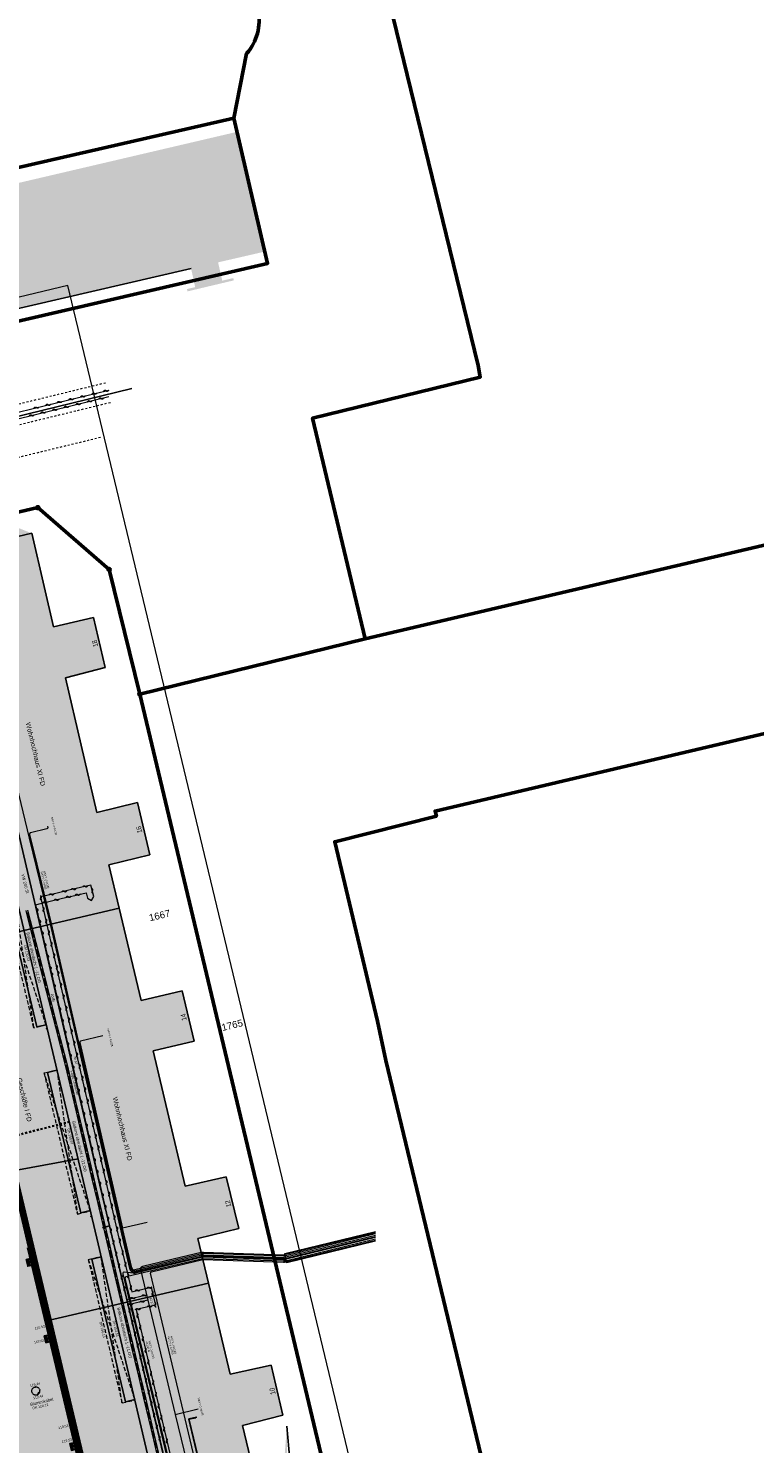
# Model space of a CAD drawing. Header units: metres. Extents: x 311004 to 311786, y 5688269 to 5688759.
# Tile 94 of 96: x 311304 to 311395, y 5688413 to 5688591. Entities that reach past the tile are written whole.
import ezdxf

# ---------------------------------------------------------------- set-up
doc = ezdxf.new("R2010")
doc.units = ezdxf.units.M
for name, pattern in [('1600.2028', [0]), ('2.10', [0.5, 0.25, -0.25]), ('2.1440', [1.75, 1.75, 0]), ('2.195', [1.25, 1, -0.25]), ('2.42', [0]), ('2.45', [0]), ('2.47', [0]), ('2.50', [0]), ('2.51', [0.5, 0.25, -0.25]), ('2.513', [0.75, 0.5, -0.25]), ('2.604', [0]), ('2.7', [0]), ('2.8', [0])]:
    doc.linetypes.add(name, pattern=pattern)
doc.layers.get('0').update_dxf_attribs({"color": 1, "linetype": 'CONTINUOUS'})
for name, color, linetype in [('Bandagierung', 7, 'CONTINUOUS'), ('Briefkästen', 7, 'CONTINUOUS'), ('Dächer', 7, 'CONTINUOUS'), ('Fernwärme', 202, 'CONTINUOUS'), ('Flurstücke_Grenzpunkte', 51, 'CONTINUOUS'), ('Gebäude', 7, 'CONTINUOUS'), ('Gelände', 92, 'CONTINUOUS'), ('HL Komm', 40, 'CONTINUOUS'), ('Kabel Deutschland', 202, 'CONTINUOUS'), ('Leitplanken-Geländer', 202, 'CONTINUOUS'), ('Oberflächen', 7, 'CONTINUOUS'), ('Plottbox', 193, 'CONTINUOUS'), ('Rinne', 7, 'CONTINUOUS'), ('RWL', 5, 'CONTINUOUS'), ('Schmutzwasser', 32, 'CONTINUOUS'), ('Schraffuren', 7, 'CONTINUOUS'), ('Straßenmöbel allg.', 7, 'CONTINUOUS'), ('Stromversorgung', 1, 'CONTINUOUS'), ('Telekom', 202, 'CONTINUOUS'), ('TWL', 5, 'CONTINUOUS')]:
    doc.layers.add(name, color=color, linetype=linetype)
doc.styles.add('Beschriftung Elektroleitung', font='Arial.ttf', dxfattribs={"width": 0.97})
doc.styles.add('Fernwärme', font='Arial.ttf')
doc.styles.add('Geländehöhe', font='Arial Narrow.ttf')
doc.styles.add('Hausbezeichnung', font='Arial.ttf')
doc.styles.add('Hausnummer', font='Arial Narrow.ttf', dxfattribs={"width": 0.85})
doc.styles.add('K 10 700 - Flurstücksnummer', font='Arial.ttf')
doc.styles.add('Oberflächenmaterial', font='Arial Narrow.ttf')
doc.styles.add('SIMPLEX', font='SIMPLEX')
doc.styles.add('TW Texte', font='Arial.ttf')

# ---------------------------------------------------------------- blocks, each defined once
blk = doc.blocks.new('Briefkasten')
at = {"true_color": 0xffff1a}
blk.add_hatch(color=2, dxfattribs=at).paths.add_polyline_path([(0.4, 0.3), (-0.4, 0.3), (-0.4, -0.2), (-0.5, -0.5), (-0.5, 0.5), (0.5, 0.5), (0.5, -0.5), (-0.5, -0.5), (-0.4, -0.2), (0.4, -0.2)], flags=0)
at = {"color": 7}
blk.add_lwpolyline([(-0.5, 0.5), (0.5, 0.5), (0.5, -0.5), (-0.5, -0.5)], close=True, dxfattribs=at)
at = {"color": 0, "lineweight": -2}
for points in [[(-0.4, 0.3), (0.4, 0.3)], [(0.4, -0.2), (-0.4, -0.2), (-0.4, 0.3)], [(-0.4, 0.3), (0, -0.05), (0.4, 0.3)], [(0.4, 0.3), (0.4, -0.2)]]:
    blk.add_lwpolyline(points, dxfattribs=at)
for p in [(-0.4, 0.3), (0.4, 0.3), (-0.4, -0.2), (0, -0.05), (0.4, -0.2)]:
    blk.add_point(p, dxfattribs=at)
blk = doc.blocks.new('S2.100')
at = {"color": 0, "lineweight": -2}
for points in [[(-0.5, 0.5), (0.5, -0.5)], [(0.5, 0.5), (-0.5, -0.5)]]:
    blk.add_lwpolyline(points, dxfattribs=at)
blk = doc.blocks.new('S2.70', base_point=(0, 0.5))
at = {"lineweight": -2}
blk.add_hatch(color=0, dxfattribs=at).paths.add_polyline_path([(-0.014286, -0.157143), (0, -0.135714), (0, 0.5), (-0.057143, -0.214286)], flags=0)
at = {"color": 0, "lineweight": -2}
for points in [[(0, 0.5), (0.05, -0.071428), (-0.057143, -0.214286)], [(0, -0.135714), (0, -0.5)], [(-0.092857, -0.357143), (0.092857, -0.357143)]]:
    blk.add_lwpolyline(points, dxfattribs=at)
at = {"color": 7, "style": 'SIMPLEX', "width": 0.7}
blk.add_text('NO RD', height=0.071428, dxfattribs=at).set_placement((-0.092857, -0.342857))
blk = doc.blocks.new('Grenzpunkt mit Abmarkung')
at = {"color": 0, "lineweight": -2}
blk.add_lwpolyline([(0.433013, -0.25, -0.5773502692), (-0.433013, -0.25, -0.5773502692), (0, 0.5, -0.5773502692)], format="xyb", close=True, dxfattribs=at)
blk = doc.blocks.new('O130')
at = {"layer": 'Flurstücke_Grenzpunkte', "color": 8, "linetype": '1600.2028', "lineweight": 50}
blk.add_lwpolyline([(311455.36, 5688539.458), (311346.239, 5688513.823), (311317.93, 5688506.87), (311346.265, 5688387.951), (311347.634, 5688382.203), (311357.92, 5688339.031), (311360.97, 5688328.789, -0.4421061), (311364.579, 5688326.468), (311370.056, 5688305.092, 0.1240508), (311379.945, 5688283.753, 0.0711721), (311389.937, 5688274.482), (311402.933, 5688286.511, -0.2270376), (311389.227, 5688297.712), (311387.024, 5688304.358), (311385.673, 5688309.972), (311378.685, 5688337.102), (311376.967, 5688343.996), (311348.866, 5688460.755), (311347.821, 5688465.741), (311342.421, 5688488.299), (311355.22, 5688491.518), (311355.053, 5688492.159), (311505.194, 5688527.537)], format="xyb", dxfattribs=at)
at = {"layer": 'Flurstücke_Grenzpunkte', "color": 7, "lineweight": 35, "insert": (311329.53, 5688465.217), "char_height": 0.875, "attachment_point": 5, "rotation": 13.49998, "line_spacing_factor": 0.84, "style": 'K 10 700 - Flurstücksnummer'}
blk.add_mtext('1765', dxfattribs=at)
blk = doc.blocks.new('O260')
at = {"layer": 'Flurstücke_Grenzpunkte', "color": 8, "linetype": '1600.2028', "lineweight": 50}
blk.add_lwpolyline([(311275.339, 5688566.842), (311275.747, 5688564.87), (311271.395, 5688563.883), (311274.809, 5688548.952), (311274.954, 5688547.329), (311277.612, 5688548.005), (311333.981, 5688561.047), (311329.726, 5688579.335)], close=True, dxfattribs=at)
at = {"layer": 'Flurstücke_Grenzpunkte', "color": 7, "lineweight": 35, "insert": (311287.243297, 5688551.162256), "char_height": 0.875, "attachment_point": 5, "rotation": 13.49997866, "line_spacing_factor": 0.84, "style": 'K 10 700 - Flurstücksnummer'}
blk.add_mtext('1660', dxfattribs=at)
blk = doc.blocks.new('O589')
at = {"layer": 'Flurstücke_Grenzpunkte', "color": 8, "linetype": '1600.2028', "lineweight": 50}
blk.add_lwpolyline([(311264.225, 5688468.661), (311269.467, 5688445.561), (311271.323, 5688445.983), (311272.121, 5688442.619), (311286.098, 5688384.173), (311291.001, 5688385.508), (311293.498, 5688375.291), (311299.459, 5688376.679), (311317.614, 5688380.96), (311283.956, 5688522.248), (311283.256, 5688525.191)], dxfattribs=at)
blk = doc.blocks.new('O728')
at = {"layer": 'Flurstücke_Grenzpunkte', "color": 8, "linetype": '1600.2028', "lineweight": 50}
blk.add_lwpolyline([(311317.93, 5688506.87), (311314.062, 5688522.546), (311305.085, 5688530.318), (311283.256, 5688525.191), (311283.956, 5688522.248), (311317.614, 5688380.96), (311337.671, 5688385.772), (311346.265, 5688387.951)], close=True, dxfattribs=at)
at = {"layer": 'Flurstücke_Grenzpunkte', "color": 7, "lineweight": 35, "insert": (311320.408004, 5688479.014538), "char_height": 0.875, "attachment_point": 5, "rotation": 13.49997866, "line_spacing_factor": 0.84, "style": 'K 10 700 - Flurstücksnummer'}
blk.add_mtext('1667', dxfattribs=at)
blk = doc.blocks.new('O779')
at = {"layer": 'Flurstücke_Grenzpunkte', "color": 8, "linetype": '1600.2028', "lineweight": 50}
blk.add_lwpolyline([(311308.966, 5688730.927), (311308.206, 5688733.863), (311306.212, 5688742.025), (311302.298, 5688759.357), (311291.208, 5688756.31), (311293.287, 5688751.955), (311294.987, 5688748.146), (311302.292, 5688717.57), (311303.386, 5688712.719), (311304.87, 5688706.131), (311307.655, 5688693.769), (311310.048, 5688683.151), (311311.583, 5688677.651), (311308.779, 5688677.015), (311310.786, 5688667.195), (311315.251, 5688645.835), (311317.699, 5688638.089), (311321.986, 5688639.046), (311329.727, 5688606.613), (311332.838, 5688592.851, -0.2219653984), (311331.353, 5688587.432), (311329.726, 5688579.335), (311333.981, 5688561.047), (311277.612, 5688548.005)], format="xyb", dxfattribs=at)
blk.add_lwpolyline([(311277.612, 5688548.005), (311281.858, 5688530.613), (311283.256, 5688525.191), (311305.085, 5688530.318), (311314.062, 5688522.546), (311317.93, 5688506.87), (311346.239, 5688513.823), (311339.651, 5688541.578), (311360.725, 5688546.746), (311360.449, 5688548.193), (311347.087, 5688603.014), (311327.809, 5688683.434), (311330.791, 5688684.073)], dxfattribs=at)
blk = doc.blocks.new('S2.15')
at = {"color": 0, "lineweight": -2}
blk.add_lwpolyline([(0.433013, -0.25, -0.5773502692), (-0.433013, -0.25, -0.5773502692), (0, 0.5, -0.5773502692)], format="xyb", close=True, dxfattribs=at)
for points in [[(0.285, -0.4), (0.345, -0.35), (-0.355, -0.35), (-0.4, -0.3), (0.395, -0.3), (0.425, -0.25), (-0.43, -0.25), (-0.455, -0.2), (0.46, -0.2), (0.475, -0.15), (-0.475, -0.15), (-0.49, -0.1), (0.485, -0.1), (0.495, -0.05), (-0.5, -0.05), (-0.5, 0), (0.5, 0), (0.495, 0.05), (-0.5, 0.05), (-0.485, 0.1), (0.49, 0.1), (0.475, 0.15), (-0.475, 0.15), (-0.455, 0.2), (0.455, 0.2), (0.43, 0.25), (-0.43, 0.25), (-0.4, 0.3), (0.395, 0.3), (0.36, 0.35), (-0.355, 0.35), (-0.295, 0.4), (0.3, 0.4), (0.22, 0.45), (-0.215, 0.45)], [(0.285, -0.4), (-0.29, -0.4), (-0.205, -0.45), (0.2, -0.45)]]:
    blk.add_lwpolyline(points, dxfattribs=at)
blk = doc.blocks.new('Welle')
at = {"color": 0, "lineweight": -2}
blk.add_lwpolyline([(-0.5, 0), (-0.474045, 0.027768), (-0.445026, 0.052315), (-0.413339, 0.073306), (-0.379418, 0.090455), (-0.343727, 0.103526), (-0.306754, 0.11234), (-0.269004, 0.116778), (-0.230996, 0.116778), (-0.193246, 0.11234), (-0.156273, 0.103526), (-0.120582, 0.090455), (-0.086661, 0.073306), (-0.054974, 0.052315), (-0.025955, 0.027768), (0, 0), (0.025955, -0.027768), (0.054974, -0.052315), (0.086661, -0.073306), (0.120582, -0.090455), (0.156273, -0.103526), (0.193246, -0.11234), (0.230996, -0.116778), (0.269004, -0.116778), (0.306754, -0.11234), (0.343727, -0.103526), (0.379418, -0.090455), (0.413339, -0.073306), (0.445026, -0.052315), (0.474045, -0.027768), (0.5, 0)], dxfattribs=at)

msp = doc.modelspace()

# ---------------------------------------------------------------- hatches: boundary and pattern name
at = {"layer": 'Gebäude', "lineweight": 25, "true_color": 0xa6a6a6}
for points in [[(311269.65, 5688585.719), (311274.466, 5688564.579), (311275.747, 5688564.87), (311330.132, 5688577.592), (311333.636, 5688562.531), (311327.759, 5688561.176), (311328.286, 5688558.872), (311329.669, 5688559.201), (311329.739, 5688558.909), (311323.912, 5688557.524), (311323.843, 5688557.816), (311324.879, 5688558.061), (311324.364, 5688560.395), (311297.001, 5688554.076), (311297.496, 5688551.934), (311291.588, 5688550.564), (311291.093, 5688552.711), (311274.809, 5688548.952), (311271.395, 5688563.883), (311269.272, 5688563.395), (311270.338, 5688558.691), (311266.482, 5688557.828), (311267.024, 5688555.406), (311261.045, 5688554.049), (311259.392, 5688561.124), (311257.929, 5688567.727), (311255.438, 5688578.46), (311255.359, 5688578.795), (311252.788, 5688578.167), (311253.094, 5688576.858), (311252.802, 5688576.79), (311251.433, 5688582.654), (311251.725, 5688582.722), (311251.99, 5688581.586), (311267.312, 5688585.173)], [(311313.574, 5688510.193), (311308.56, 5688508.921), (311312.505, 5688491.969), (311317.608, 5688493.222), (311319.163, 5688486.663), (311314.039, 5688485.379), (311315.303, 5688479.947), (311318.066, 5688468.328), (311323.233, 5688469.536), (311324.739, 5688463.193), (311319.595, 5688461.977), (311321.55, 5688453.658), (311323.06, 5688447.253), (311323.622, 5688444.975), (311328.777, 5688446.132), (311330.361, 5688439.654), (311325.206, 5688438.399), (311326.542, 5688432.764), (311329.271, 5688421.301), (311334.417, 5688422.457), (311335.891, 5688416.14), (311330.82, 5688414.852), (311334.872, 5688397.961), (311339.949, 5688399.147), (311341.542, 5688392.557), (311336.448, 5688391.299), (311337.799, 5688385.736), (311317.305, 5688380.782), (311283.983, 5688522.361), (311283.818035, 5688522.313285), (311283.76, 5688522.514), (311283.951, 5688522.558), (311292.084865, 5688524.450943), (311292.13, 5688524.257), (311304.328352, 5688527.095846), (311305.888, 5688520.4), (311307.067, 5688515.329), (311312.083, 5688516.521)]]:
    msp.add_hatch(color=253, dxfattribs=at).paths.add_polyline_path(points, flags=0)
at = {"layer": 'Schraffuren', "lineweight": 25, "true_color": 0xf0fff0}
msp.add_hatch(color=7, dxfattribs=at).paths.add_polyline_path([(311304.328352, 5688527.095846), (311292.13, 5688524.257), (311283.983, 5688522.361), (311283.658, 5688522.267), (311279.936, 5688521.41), (311279.774, 5688522.086), (311279.189, 5688524.569), (311278.613, 5688527.09), (311283.354, 5688528.186), (311292.043, 5688530.24), (311294.786, 5688530.888)], flags=0)
at = {"layer": 'Schraffuren', "lineweight": 25, "true_color": 0xffe5cc}
msp.add_hatch(color=254, dxfattribs=at).paths.add_polyline_path([(311279.936, 5688521.41), (311283.658, 5688522.267), (311283.983, 5688522.361), (311317.241314, 5688381.052588), (311313.479, 5688380.171), (311310.557, 5688392.651), (311310.394, 5688392.611), (311311.947, 5688386.094), (311313.374, 5688380.004), (311310.473, 5688379.342), (311307.581, 5688378.639), (311307.41, 5688378.601), (311307.284, 5688379.103), (311303.247, 5688396.129), (311299.352, 5688412.671), (311298.32, 5688416.93), (311297.151, 5688421.88), (311293.82, 5688436.057), (311291.343, 5688446.468), (311289.897, 5688452.594), (311286.703, 5688466.043), (311285.749, 5688470.082), (311284.514, 5688475.268), (311283.419, 5688479.829), (311282.26, 5688484.771), (311281.56, 5688487.671), (311280.567, 5688491.809), (311279.105, 5688498.118), (311277.859, 5688503.426), (311277.493, 5688504.949), (311276.945912, 5688507.264116), (311277.102, 5688507.301), (311280.465, 5688508.09), (311282.937, 5688508.667), (311281.326, 5688515.459)], flags=0)

# ---------------------------------------------------------------- linework, layer by layer
at = {"layer": 'Bandagierung', "color": 200, "linetype": '2.604', "lineweight": 70, "true_color": 0xbf00e5}
msp.add_line((311284.101917, 5688522.282761), (311317.759917, 5688380.994761), dxfattribs=at)
at = {"layer": 'Dächer', "color": 7, "linetype": '2.513', "lineweight": 18}
for p, q in [((311283.865635, 5688522.333377), (311317.187635, 5688380.754377)), ((311306.142191, 5688465.232105), (311300.285857, 5688482.919449)), ((311300.285857, 5688482.919449), (311304.566922, 5688464.858142)), ((311301.854887, 5688483.291934), (311304.566922, 5688464.858142)), ((311306.142191, 5688465.232105), (311304.566922, 5688464.858142)), ((311305.872084, 5688459.206568), (311307.481907, 5688459.588734)), ((311307.481907, 5688459.588734), (311310.066271, 5688441.463932)), ((311311.692027, 5688441.849818), (311305.872084, 5688459.206568)), ((311305.872084, 5688459.206568), (311310.066271, 5688441.463932)), ((311310.066271, 5688441.463932), (311311.692027, 5688441.849818)), ((311311.434264, 5688435.746807), (311313.046235, 5688436.126275)), ((311311.434264, 5688435.746807), (311317.296989, 5688418.069175)), ((311311.434264, 5688435.746807), (311315.68504, 5688417.689712)), ((311315.68504, 5688417.689712), (311313.046235, 5688436.126275)), ((311315.68504, 5688417.689712), (311317.296989, 5688418.069175))]:
    msp.add_line(p, q, dxfattribs=at)
at = {"layer": 'Dächer', "color": 7, "true_color": 0xffffff}
for p in [(311306.195, 5688464.782, 150.533), (311311.788, 5688441.166, 150.567), (311313.143, 5688435.301, 150.543), (311315.668, 5688417.762, 150.147)]:
    msp.add_point(p, dxfattribs=at)
at = {"layer": 'Fernwärme', "color": 7, "linetype": '2.10', "lineweight": 13}
for p, q in [((311222.537841, 5688523.849249), (311313.61442, 5688546.037413)), ((311223.141444, 5688521.37162), (311314.218023, 5688543.559784)), ((311312.974912, 5688539.145165), (311219.879746, 5688516.459642))]:
    msp.add_line(p, q, dxfattribs=at)
at = {"layer": 'Fernwärme', "lineweight": 18}
for p, q in [((311224.021438, 5688523.280866), (311313.851127, 5688545.065794)), ((311224.021438, 5688523.280866), (311313.851127, 5688545.065794)), ((311223.428291, 5688522.268987), (311314.040492, 5688544.288499)), ((311223.428291, 5688522.268987), (311314.040492, 5688544.288499)), ((311311.768, 5688482.85), (311309.152, 5688482.226)), ((311311.768, 5688482.85), (311309.152, 5688482.226)), ((311312.116, 5688481.392), (311311.768, 5688482.85)), ((311312.116, 5688481.392), (311311.768, 5688482.85)), ((311305.243, 5688480.47), (311308.209, 5688481.178)), ((311305.243, 5688480.47), (311308.209, 5688481.178)), ((311307.54, 5688481.841), (311305.45, 5688481.342)), ((311307.54, 5688481.841), (311305.45, 5688481.342)), ((311307.668, 5688471.716), (311305.45, 5688481.342)), ((311307.668, 5688471.716), (311305.45, 5688481.342)), ((311309.152, 5688482.226), (311307.54, 5688481.841)), ((311309.152, 5688482.226), (311307.54, 5688481.841)), ((311308.209, 5688481.178), (311309.361, 5688481.454)), ((311308.209, 5688481.178), (311309.361, 5688481.454)), ((311309.361, 5688481.454), (311311.176, 5688481.886)), ((311309.361, 5688481.454), (311311.176, 5688481.886)), ((311311.176, 5688481.886), (311311.338, 5688481.205)), ((311311.176, 5688481.886), (311311.338, 5688481.205)), ((311311.338, 5688481.205), (311311.82, 5688480.91)), ((311311.338, 5688481.205), (311311.82, 5688480.91)), ((311311.82, 5688480.91), (311312.116, 5688481.392)), ((311311.82, 5688480.91), (311312.116, 5688481.392)), ((311304.859, 5688480.377), (311305.243, 5688480.47)), ((311304.859, 5688480.377), (311305.243, 5688480.47)), ((311306.89, 5688471.537), (311304.859, 5688480.377)), ((311306.89, 5688471.537), (311304.859, 5688480.377)), ((311314.788, 5688437.153), (311306.89, 5688471.537)), ((311314.788, 5688437.153), (311306.89, 5688471.537)), ((311315.589, 5688437.334), (311307.668, 5688471.716)), ((311315.589, 5688437.334), (311307.668, 5688471.716)), ((311314.788, 5688437.153), (311316.3, 5688430.719)), ((311314.788, 5688437.153), (311316.3, 5688430.719)), ((311315.589, 5688437.334), (311316.915, 5688431.681)), ((311315.589, 5688437.334), (311316.915, 5688431.681)), ((311316.3, 5688430.719), (311318.751, 5688431.29)), ((311316.3, 5688430.719), (311318.751, 5688431.29)), ((311316.915, 5688431.681), (311319.346, 5688432.252)), ((311316.915, 5688431.681), (311319.346, 5688432.252)), ((311318.751, 5688431.29), (311318.911, 5688430.608)), ((311318.751, 5688431.29), (311318.911, 5688430.608)), ((311319.346, 5688432.252), (311319.872, 5688430.012)), ((311319.346, 5688432.252), (311319.872, 5688430.012)), ((311318.911, 5688430.608), (311316.463, 5688430.027)), ((311318.911, 5688430.608), (311316.463, 5688430.027)), ((311316.463, 5688430.027), (311325.056, 5688393.468)), ((311316.463, 5688430.027), (311325.056, 5688393.468)), ((311319.872, 5688430.012), (311317.44, 5688429.442)), ((311319.872, 5688430.012), (311317.44, 5688429.442)), ((311317.44, 5688429.442), (311319.422, 5688420.988)), ((311317.44, 5688429.442), (311319.422, 5688420.988)), ((311319.422, 5688420.988), (311326.015, 5688392.873)), ((311319.422, 5688420.988), (311326.015, 5688392.873))]:
    msp.add_line(p, q, dxfattribs=at)
at = {"layer": 'Gebäude', "color": 7, "linetype": '2.7', "lineweight": 25}
for p, q in [((311297.001, 5688554.076), (311324.364, 5688560.395)), ((311304.328352, 5688527.095846), (311292.13, 5688524.257, 118.536)), ((311305.888, 5688520.4), (311304.328352, 5688527.095846)), ((311292.13, 5688524.257, 118.536), (311306.749, 5688462.676)), ((311283.983, 5688522.361, 118.867), (311317.305, 5688380.782, 119.25)), ((311307.067, 5688515.329), (311305.888, 5688520.4)), ((311312.083, 5688516.521), (311307.067, 5688515.329)), ((311313.574, 5688510.193), (311312.083, 5688516.521)), ((311308.56, 5688508.921), (311313.574, 5688510.193)), ((311312.505, 5688491.969), (311308.56, 5688508.921)), ((311317.608, 5688493.222), (311312.505, 5688491.969)), ((311319.163, 5688486.663), (311317.608, 5688493.222)), ((311314.039, 5688485.379), (311319.163, 5688486.663)), ((311315.303, 5688479.947), (311314.039, 5688485.379)), ((311304.948, 5688465), (311300.69, 5688482.964)), ((311295.158, 5688475.223), (311315.303, 5688479.947)), ((311318.066, 5688468.328), (311315.303, 5688479.947)), ((311323.233, 5688469.536), (311318.066, 5688468.328)), ((311324.739, 5688463.193), (311323.233, 5688469.536)), ((311304.948, 5688465), (311306.130642, 5688465.280755)), ((311319.595, 5688461.977), (311324.739, 5688463.193)), ((311306.749, 5688462.676), (311312.503, 5688438.433)), ((311321.55, 5688453.658), (311319.595, 5688461.977)), ((311306.310815, 5688459.25933), (311307.493456, 5688459.540084)), ((311310.482, 5688441.614), (311306.310815, 5688459.25933)), ((311323.06, 5688447.253), (311321.55, 5688453.658)), ((311323.622, 5688444.975), (311323.06, 5688447.253)), ((311328.777, 5688446.132), (311323.622, 5688444.975)), ((311330.361, 5688439.654), (311328.777, 5688446.132)), ((311310.482, 5688441.614), (311311.68048, 5688441.898469)), ((311312.503, 5688438.433), (311325.60283, 5688382.787829)), ((311325.206, 5688438.399), (311330.361, 5688439.654)), ((311326.542, 5688432.764), (311325.206, 5688438.399)), ((311311.873161, 5688435.798757), (311313.057692, 5688436.077603)), ((311316.101, 5688417.839), (311311.873161, 5688435.798757)), ((311326.542, 5688432.764), (311306.393, 5688428.063)), ((311329.271, 5688421.301), (311326.542, 5688432.764)), ((311334.417, 5688422.457), (311329.271, 5688421.301)), ((311335.891, 5688416.14), (311334.417, 5688422.457)), ((311316.101, 5688417.839), (311317.285532, 5688418.117846)), ((311330.82, 5688414.852), (311335.891, 5688416.14)), ((311334.872, 5688397.961), (311330.82, 5688414.852))]:
    msp.add_line(p, q, dxfattribs=at)
at = {"layer": 'Gelände', "color": 7, "linetype": 'Continuous', "lineweight": 18}
for p, q in [((311303.963205, 5688436.166558, 119.515), (311304.339, 5688436.221, 119.515)), ((311306.040239, 5688427.368456, 119.525), (311306.208, 5688427.408, 119.525))]:
    msp.add_line(p, q, dxfattribs=at)
at = {"layer": 'HL Komm', "color": 40, "linetype": '2.47', "lineweight": 25}
for p, q in [((311223.906819, 5688522.61117), (311316.90341, 5688545.294485)), ((311324.079, 5688415.645176), (311324.975316, 5688415.842284)), ((311331.887587, 5688382.550075), (311324.079, 5688415.645176))]:
    msp.add_line(p, q, dxfattribs=at)
at = {"layer": 'Kabel Deutschland', "color": 122, "linetype": '2.45', "lineweight": 25, "true_color": 0x00bfa6}
for p, q in [((311324.093998, 5688415.682872), (311325.067998, 5688415.914872)), ((311331.966998, 5688382.600872), (311324.093998, 5688415.682872))]:
    msp.add_line(p, q, dxfattribs=at)
at = {"layer": 'Leitplanken-Geländer', "color": 7, "linetype": '2.1440', "lineweight": 18}
msp.add_line((311317.505, 5688381.571, 123.532), (311298.12, 5688463.465, 123.54), dxfattribs=at)
at = {"layer": 'Plottbox', "color": 7, "linetype": 'Continuous', "lineweight": 18}
msp.add_lwpolyline([(311160.207663, 5688308.936479), (311357.355665, 5688356.267527), (311308.85739, 5688558.277378), (311111.709389, 5688510.94633)], close=True, dxfattribs=at)
at = {"layer": 'Rinne', "lineweight": 25}
for p, q in [((311303.91783, 5688437.254351, 119.52), (311298.39183, 5688460.678351, 119.518)), ((311303.796214, 5688437.225465, 119.52), (311306.147214, 5688427.393465, 119.525)), ((311303.917786, 5688437.254535, 119.52), (311306.268786, 5688427.422535, 119.525)), ((311306.268822, 5688427.422386, 119.525), (311309.688822, 5688412.963386, 119.531)), ((311306.147178, 5688427.393614, 119.525), (311309.567178, 5688412.934614, 119.531)), ((311309.567156, 5688412.934709, 119.531), (311313.681156, 5688395.418709, 119.535)), ((311309.688844, 5688412.963291, 119.531), (311313.802844, 5688395.447291, 119.535))]:
    msp.add_line(p, q, dxfattribs=at)
at = {"layer": 'RWL', "color": 160, "linetype": '2.51', "lineweight": 35, "true_color": 0x3354ff}
msp.add_line((311309.078, 5688453.062), (311292.665, 5688448.884, 119.351), dxfattribs=at)
at = {"layer": 'Schmutzwasser', "color": 34, "linetype": '2.50', "lineweight": 25, "true_color": 0x994c00}
msp.add_line((311310.149, 5688448.424), (311291.431092, 5688444.917303), dxfattribs=at)
at = {"layer": 'Straßenmöbel allg.', "color": 7, "linetype": '2.8', "lineweight": 13}
for points in [[(311304.394, 5688418.97, 119.437), (311304.367223, 5688419.029022, 119.437852), (311304.348174, 5688419.090972, 119.438704), (311304.337165, 5688419.154843, 119.439556), (311304.334373, 5688419.219595, 119.440407), (311304.339844, 5688419.284176, 119.441259), (311304.35349, 5688419.347536, 119.442111), (311304.375088, 5688419.408643, 119.442963), (311304.404287, 5688419.466506, 119.443815), (311304.440612, 5688419.520182, 119.444667), (311304.483473, 5688419.568799, 119.445519), (311304.532173, 5688419.611565, 119.44637), (311304.585919, 5688419.647787, 119.447222), (311304.643838, 5688419.676874, 119.448074), (311304.704987, 5688419.698354, 119.448926), (311304.768373, 5688419.711877, 119.449778), (311304.832965, 5688419.717223, 119.45063), (311304.897711, 5688419.714306, 119.451481), (311304.96156, 5688419.703173, 119.452333), (311305.023474, 5688419.684005, 119.453185), (311305.082444, 5688419.657113, 119.454037), (311305.137512, 5688419.622936, 119.454889), (311305.187784, 5688419.582028, 119.455741), (311305.23244, 5688419.535055, 119.456593), (311305.270756, 5688419.482781, 119.457444), (311305.302107, 5688419.426056, 119.458296), (311305.325985, 5688419.365802, 119.459148), (311305.342, 5688419.303, 119.46)], [(311304.394, 5688418.97, 119.437), (311304.428144, 5688418.913678, 119.438045), (311304.469295, 5688418.862251, 119.439091), (311304.516759, 5688418.816587, 119.440136), (311304.569738, 5688418.777454, 119.441182), (311304.627337, 5688418.745512, 119.442227), (311304.688589, 5688418.721298, 119.443273), (311304.75246, 5688418.70522, 119.444318), (311304.817876, 5688418.697549, 119.445364), (311304.883734, 5688418.698414, 119.446409), (311304.948926, 5688418.7078, 119.447455), (311305.012353, 5688418.72555, 119.4485), (311305.072947, 5688418.751365, 119.449545), (311305.129688, 5688418.784809, 119.450591), (311305.18162, 5688418.82532, 119.451636), (311305.227868, 5688418.872214, 119.452682), (311305.267654, 5688418.924704, 119.453727), (311305.300308, 5688418.981904, 119.454773), (311305.325279, 5688419.04285, 119.455818), (311305.342147, 5688419.106518, 119.456864), (311305.350628, 5688419.171833, 119.457909), (311305.350578, 5688419.237697, 119.458955), (311305.342, 5688419.303, 119.46)]]:
    msp.add_polyline3d(points, dxfattribs=at)
at = {"layer": 'Straßenmöbel allg.', "color": 7, "true_color": 0xffffff}
for p in [(311304.806, 5688419.716, 119.443), (311305.062, 5688418.746, 119.439)]:
    msp.add_point(p, dxfattribs=at)
at = {"layer": 'Stromversorgung', "color": 3, "linetype": '2.8', "lineweight": 13}
for p, q in [((311298.813821, 5688510.182127), (311304.008, 5688488.735)), ((311306.221, 5688489.911), (311304.157, 5688489.404)), ((311306.234397, 5688489.914303), (311306.221, 5688489.911)), ((311306.246968, 5688489.919989), (311306.234397, 5688489.914303)), ((311306.260299, 5688489.926018), (311306.246968, 5688489.919989)), ((311306.272218, 5688489.934503), (311306.260299, 5688489.926018)), ((311306.284637, 5688489.943344), (311306.272218, 5688489.934503)), ((311306.295028, 5688489.954498), (311306.284637, 5688489.943344)), ((311306.295, 5688490.238), (311306.331, 5688490.093)), ((311306.305642, 5688489.965891), (311306.295028, 5688489.954498)), ((311306.313696, 5688489.979217), (311306.305642, 5688489.965891)), ((311306.32175, 5688489.992543), (311306.313696, 5688489.979217)), ((311306.326903, 5688490.007236), (311306.32175, 5688489.992543)), ((311306.331947, 5688490.021622), (311306.326903, 5688490.007236)), ((311306.331, 5688490.093), (311306.334303, 5688490.079603)), ((311306.334002, 5688490.036727), (311306.331947, 5688490.021622)), ((311306.335974, 5688490.051224), (311306.334002, 5688490.036727)), ((311306.334303, 5688490.079603), (311306.335114, 5688490.06583)), ((311306.335114, 5688490.06583), (311306.335974, 5688490.051224)), ((311304.008, 5688488.735), (311306.623, 5688477.934)), ((311304.043341, 5688489.278343), (311304.041285, 5688489.263843)), ((311304.041285, 5688489.263843), (311304.042055, 5688489.249222)), ((311304.042055, 5688489.249222), (311304.042781, 5688489.235429)), ((311304.042781, 5688489.235429), (311304.046, 5688489.222)), ((311304.045483, 5688489.293448), (311304.043341, 5688489.278343)), ((311304.050604, 5688489.307825), (311304.045483, 5688489.293448)), ((311304.046, 5688489.222), (311304.95, 5688485.481)), ((311304.055835, 5688489.322507), (311304.050604, 5688489.307825)), ((311304.063953, 5688489.335819), (311304.055835, 5688489.322507)), ((311304.072072, 5688489.34913), (311304.063953, 5688489.335819)), ((311304.082736, 5688489.36051), (311304.072072, 5688489.34913)), ((311304.093179, 5688489.371652), (311304.082736, 5688489.36051)), ((311304.105638, 5688489.380487), (311304.093179, 5688489.371652)), ((311304.117598, 5688489.388969), (311304.105638, 5688489.380487)), ((311304.130963, 5688489.395), (311304.117598, 5688489.388969)), ((311304.143571, 5688489.400689), (311304.130963, 5688489.395)), ((311304.157, 5688489.404), (311304.143571, 5688489.400689)), ((311304.95, 5688485.481), (311306.757, 5688478.018)), ((311306.623, 5688477.934), (311316.619, 5688434.618)), ((311306.757, 5688478.018), (311316.764, 5688434.65)), ((311310.365, 5688463.046), (311315.754, 5688439.698)), ((311313.255, 5688463.867), (311310.477, 5688463.226)), ((311318.825, 5688440.397), (311315.754, 5688439.698)), ((311316.91, 5688434.686), (311315.754, 5688439.698)), ((311347.559013, 5688439.113116), (311336.051, 5688436.31)), ((311347.559013, 5688438.95829), (311336.09, 5688436.166)), ((311336.124, 5688436.019), (311347.559013, 5688438.803347)), ((311336.163, 5688435.873), (311347.559013, 5688438.648485)), ((311347.559013, 5688438.494559), (311336.199, 5688435.728)), ((311336.231, 5688435.582), (311347.559013, 5688438.340293)), ((311336.267, 5688435.437), (311347.559013, 5688438.186197)), ((311325.677, 5688436.461), (311317.271, 5688434.461)), ((311317.307, 5688434.314), (311325.715, 5688436.314)), ((311325.641, 5688436.605), (311318.433, 5688434.89)), ((311325.913, 5688436.334), (311336.002, 5688436.007)), ((311336.01, 5688436.157), (311325.915, 5688436.484)), ((311336.01, 5688436.306), (311325.918, 5688436.633)), ((311316.193, 5688433.587), (311325.817, 5688435.876)), ((311317.342, 5688434.169), (311325.747, 5688436.168)), ((311325.781, 5688436.022), (311317.377, 5688434.023)), ((311318.006735, 5688434.59403), (311318.00261, 5688434.565199)), ((311318.00261, 5688434.565199), (311318.004137, 5688434.53612)), ((311318.004137, 5688434.53612), (311318.005578, 5688434.508698)), ((311318.011034, 5688434.624073), (311318.006735, 5688434.59403)), ((311318.021293, 5688434.652648), (311318.011034, 5688434.624073)), ((311318.031772, 5688434.681837), (311318.021293, 5688434.652648)), ((311318.048027, 5688434.708271), (311318.031772, 5688434.681837)), ((311318.064283, 5688434.734704), (311318.048027, 5688434.708271)), ((311318.085625, 5688434.757261), (311318.064283, 5688434.734704)), ((311318.106519, 5688434.779344), (311318.085625, 5688434.757261)), ((311318.131431, 5688434.796802), (311318.106519, 5688434.779344)), ((311318.155339, 5688434.813556), (311318.131431, 5688434.796802)), ((311318.182035, 5688434.825404), (311318.155339, 5688434.813556)), ((311318.20721, 5688434.836578), (311318.182035, 5688434.825404)), ((311318.234, 5688434.843), (311318.20721, 5688434.836578)), ((311318.433, 5688434.89), (311318.234, 5688434.843)), ((311319.367, 5688434.188), (311325.851, 5688435.731)), ((311325.891, 5688435.734), (311335.986, 5688435.407)), ((311325.897, 5688435.884), (311335.988, 5688435.557)), ((311335.997, 5688435.707), (311325.9, 5688436.034)), ((311325.906, 5688436.184), (311336.002, 5688435.857)), ((311315.796, 5688433.955), (311324.848, 5688396.237)), ((311317.111, 5688434.009), (311315.959, 5688434.14)), ((311322.943, 5688404.817), (311316.082, 5688433.406)), ((311318.005578, 5688434.508698), (311318.012, 5688434.482)), ((311318.012, 5688434.482), (311322.356, 5688416.244)), ((311328.372, 5688395.734), (311319.255, 5688434.007)), ((311322.356, 5688416.244), (311325.274, 5688416.939)), ((311322.356, 5688416.244), (311327.91, 5688393.604))]:
    msp.add_line(p, q, dxfattribs=at)
at = {"layer": 'Stromversorgung', "color": 7, "linetype": '2.8', "lineweight": 13}
for p, q in [((311336.134, 5688436.486), (311347.559, 5688439.268)), ((311336.419, 5688435.319), (311336.134, 5688436.486)), ((311347.559, 5688438.032), (311336.419, 5688435.319))]:
    msp.add_line(p, q, dxfattribs=at)
at = {"layer": 'Stromversorgung', "color": 3, "linetype": '2.8', "lineweight": 13}
for centre, radius, start, end in [((311310.511, 5688463.08), 0.149907, 103.10934544, 193.10906922), ((311325.88421, 5688435.583117), 1.050427, 88.15661141, 103.38743912), ((311325.881894, 5688435.583688), 0.90092, 87.8940561, 103.1456367), ((311325.88874, 5688435.584076), 0.750316, 88.14711224, 103.38866536), ((311336.01605, 5688436.45611), 0.150232, 267.69192673, 283.45246879), ((311317.203548, 5688434.752661), 0.599858, 192.97281384, 283.34467975), ((311317.202691, 5688434.752192), 0.450436, 193.11305773, 283.38978021), ((311317.202272, 5688434.752831), 0.299815, 192.87989168, 283.25211759), ((311325.886072, 5688435.584007), 0.600324, 88.09765946, 103.39487963), ((311325.885271, 5688435.584024), 0.450217, 88.12517533, 103.39134519), ((311325.886594, 5688435.584058), 0.300122, 88.01303954, 103.4081462), ((311325.882158, 5688435.583733), 0.150527, 86.63231218, 101.94599607), ((311336.016034, 5688436.456699), 1.050129, 268.36110749, 283.82670113), ((311336.018202, 5688436.45692), 0.900427, 268.07785733, 283.67006603), ((311336.021131, 5688436.456911), 0.750299, 268.15697825, 283.71336408), ((311336.019315, 5688436.457135), 0.450468, 267.79718701, 283.43797412), ((311336.023651, 5688436.457172), 0.600562, 267.93400262, 283.41670914), ((311336.016782, 5688436.456768), 0.299845, 268.70389323, 284.1336813), ((311315.942334, 5688433.990376), 0.150549, 83.64408084, 193.59058567), ((311316.227274, 5688433.441445), 0.149536, 103.25029878, 193.71148008), ((311317.205204, 5688434.753124), 0.750063, 262.78489394, 283.24068128), ((311319.400915, 5688434.041862), 0.150022, 103.06570716, 193.43713082)]:
    msp.add_arc(centre, radius, start, end, dxfattribs=at)
at = {"layer": 'Telekom', "color": 6, "linetype": '2.42', "lineweight": 25, "true_color": 0xf200f2}
for p, q in [((311305.715414, 5688476.302759), (311300.831482, 5688497.276467)), ((311312.912654, 5688444.922107), (311305.715414, 5688476.302759)), ((311314.096851, 5688439.972128), (311312.912654, 5688444.922107)), ((311314.096851, 5688439.972128), (311313.220537, 5688439.723441)), ((311325.118342, 5688393.247676), (311314.096851, 5688439.972128))]:
    msp.add_line(p, q, dxfattribs=at)
at = {"layer": 'TWL', "color": 7, "linetype": '2.8', "lineweight": 13}
for p, q in [((311304.98, 5688474.25), (311303.61, 5688479.627)), ((311303.804, 5688479.677), (311305.174, 5688474.301)), ((311306.195, 5688469.487), (311304.98, 5688474.25)), ((311305.174, 5688474.301), (311306.39, 5688469.537)), ((311307.344, 5688464.979), (311306.195, 5688469.487)), ((311306.39, 5688469.537), (311307.538, 5688465.029)), ((311308.608, 5688460.025), (311307.344, 5688464.979)), ((311307.538, 5688465.029), (311308.802, 5688460.074)), ((311309.65, 5688455.589), (311308.608, 5688460.025)), ((311308.802, 5688460.074), (311308.802, 5688460.073)), ((311308.802, 5688460.073), (311308.802, 5688460.072)), ((311308.802, 5688460.072), (311309.844, 5688455.636)), ((311310.794, 5688450.725), (311309.65, 5688455.589)), ((311309.844, 5688455.636), (311310.988, 5688450.772)), ((311311.852, 5688446.225), (311310.794, 5688450.725)), ((311310.988, 5688450.772), (311312.046, 5688446.271)), ((311312.66, 5688442.79), (311311.852, 5688446.225)), ((311312.046, 5688446.271), (311312.854, 5688442.836)), ((311313.808, 5688437.904), (311312.66, 5688442.79)), ((311312.854, 5688442.836), (311314.002, 5688437.95)), ((311314.805, 5688433.662), (311313.808, 5688437.904)), ((311314.002, 5688437.95), (311314.999, 5688433.708)), ((311315.892, 5688429.047), (311314.805, 5688433.662)), ((311314.999, 5688433.708), (311316.087, 5688429.093)), ((311316.843, 5688425.018), (311315.892, 5688429.047)), ((311316.087, 5688429.093), (311317.037, 5688425.064)), ((311317.774, 5688421.069), (311316.843, 5688425.018)), ((311317.037, 5688425.064), (311317.968, 5688421.116)), ((311318.425, 5688418.306), (311317.774, 5688421.069)), ((311317.968, 5688421.116), (311318.619, 5688418.353)), ((311319.37, 5688414.303), (311318.425, 5688418.306)), ((311318.619, 5688418.353), (311319.564, 5688414.349)), ((311320.213, 5688410.725), (311319.37, 5688414.303)), ((311319.564, 5688414.349), (311320.407, 5688410.771))]:
    msp.add_line(p, q, dxfattribs=at)
at = {"layer": 'TWL', "color": 160, "linetype": '2.195', "lineweight": 25, "true_color": 0x3354ff}
for p, q in [((311303.901, 5688478.895), (311303.777, 5688479.379)), ((311304.025, 5688478.41), (311303.901, 5688478.895)), ((311304.025, 5688478.41), (311308.705, 5688460.049)), ((311308.705, 5688460.049), (311315.193, 5688432.447)), ((311315.193, 5688432.447), (311321.851, 5688404.213))]:
    msp.add_line(p, q, dxfattribs=at)

# ---------------------------------------------------------------- block references
at = {"layer": 'Briefkästen', "color": 7, "xscale": 0.875, "yscale": 0.875}
for p, rotation in [((311304.153, 5688435.413, 119.499), 283.447895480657), ((311306.426, 5688425.793, 119.523), 283.3076443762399), ((311309.639, 5688412.253, 119.519), 283.217547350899)]:
    msp.add_blockref('Briefkasten', p, dxfattribs=dict(at, rotation=rotation))
at = {"layer": 'Fernwärme', "color": 34, "true_color": 0x994c00, "xscale": 0.625, "yscale": 0.625}
for p, rotation in [((311313.672774, 5688545.022541), 13.631834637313), ((311306.384047, 5688543.254925), 13.631834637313), ((311307.841793, 5688543.608448), 13.631834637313), ((311308.696723, 5688542.989919), 13.658593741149), ((311309.299538, 5688543.961972), 13.631834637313), ((311310.154303, 5688543.344123), 13.658593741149), ((311310.757283, 5688544.315495), 13.631834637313), ((311311.611883, 5688543.698327), 13.658593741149), ((311312.215028, 5688544.669018), 13.631834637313), ((311313.069463, 5688544.052531), 13.658593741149), ((311304.323983, 5688541.927307), 13.658593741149), ((311304.926302, 5688542.901402), 13.631834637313), ((311305.781563, 5688542.281511), 13.658593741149), ((311307.239143, 5688542.635715), 13.658593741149), ((311311.038467, 5688482.675983), 193.416183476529), ((311305.478792, 5688481.217046), 102.975488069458), ((311306.810504, 5688481.666828), 193.428319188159), ((311307.431513, 5688480.99241), 13.425573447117), ((311308.422517, 5688482.051775), 193.432534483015), ((311308.938359, 5688481.352742), 13.473158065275), ((311309.579402, 5688482.327949), 193.416183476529), ((311310.090618, 5688481.627661), 13.388229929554), ((311311.941879, 5688482.121508), 103.424370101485), ((311305.042682, 5688479.577517), 102.939221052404), ((311305.972504, 5688480.644137), 13.425573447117), ((311305.815593, 5688479.755346), 102.975488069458), ((311305.378558, 5688478.115605), 102.939221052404), ((311306.152394, 5688478.293647), 102.975488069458), ((311305.714434, 5688476.653693), 102.939221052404), ((311306.05031, 5688475.191781), 102.939221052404), ((311306.489196, 5688476.831948), 102.975488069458), ((311306.825997, 5688475.370248), 102.975488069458), ((311306.386186, 5688473.729868), 102.939221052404), ((311307.162798, 5688473.908549), 102.975488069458), ((311306.722062, 5688472.267956), 102.939221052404), ((311307.499599, 5688472.44685), 102.975488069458), ((311307.675326, 5688471.6842), 102.973559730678), ((311306.896587, 5688471.508321), 102.936430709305), ((311307.232392, 5688470.046393), 102.936430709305), ((311308.012078, 5688470.22249), 102.973559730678), ((311307.568197, 5688468.584464), 102.936430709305), ((311308.34883, 5688468.760779), 102.973559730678), ((311307.904002, 5688467.122536), 102.936430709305), ((311308.685582, 5688467.299068), 102.973559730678), ((311308.239807, 5688465.660607), 102.936430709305), ((311309.022334, 5688465.837358), 102.973559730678), ((311308.575611, 5688464.198679), 102.936430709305), ((311308.911416, 5688462.73675), 102.936430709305), ((311309.359086, 5688464.375647), 102.973559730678), ((311309.695839, 5688462.913936), 102.973559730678), ((311309.247221, 5688461.274821), 102.936430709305), ((311310.032591, 5688461.452226), 102.973559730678), ((311309.583026, 5688459.812893), 102.936430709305), ((311310.369343, 5688459.990515), 102.973559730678), ((311309.918831, 5688458.350964), 102.936430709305), ((311310.706095, 5688458.528804), 102.973559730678), ((311310.254635, 5688456.889036), 102.936430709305), ((311311.042847, 5688457.067094), 102.973559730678), ((311311.379599, 5688455.605383), 102.973559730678), ((311310.59044, 5688455.427107), 102.936430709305), ((311310.926245, 5688453.965179), 102.936430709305), ((311311.716351, 5688454.143673), 102.973559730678), ((311311.26205, 5688452.50325), 102.936430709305), ((311312.053103, 5688452.681962), 102.973559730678), ((311311.597855, 5688451.041321), 102.936430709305), ((311312.389855, 5688451.220251), 102.973559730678), ((311311.933659, 5688449.579393), 102.936430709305), ((311312.726607, 5688449.758541), 102.973559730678), ((311312.269464, 5688448.117464), 102.936430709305), ((311313.063359, 5688448.29683), 102.973559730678), ((311313.400111, 5688446.835119), 102.973559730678), ((311312.605269, 5688446.655536), 102.936430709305), ((311312.941074, 5688445.193607), 102.936430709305), ((311313.736864, 5688445.373409), 102.973559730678), ((311313.276878, 5688443.731679), 102.936430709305), ((311314.073616, 5688443.911698), 102.973559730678), ((311313.612683, 5688442.26975), 102.936430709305), ((311314.410368, 5688442.449987), 102.973559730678), ((311313.948488, 5688440.807821), 102.936430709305), ((311314.74712, 5688440.988277), 102.973559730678), ((311314.284293, 5688439.345893), 102.936430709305), ((311314.620098, 5688437.883964), 102.936430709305), ((311315.083872, 5688439.526566), 102.973559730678), ((311315.420624, 5688438.064855), 102.973559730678), ((311314.959577, 5688436.42289), 283.2246355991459), ((311315.760275, 5688436.603819), 283.200968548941), ((311315.302731, 5688434.962669), 283.2246355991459), ((311316.102826, 5688435.143456), 283.200968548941), ((311315.645885, 5688433.502448), 283.2246355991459), ((311316.445377, 5688433.683094), 283.200968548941), ((311315.98904, 5688432.042227), 283.2246355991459), ((311316.787928, 5688432.222731), 283.200968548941), ((311317.03044, 5688430.889168), 13.114068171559), ((311317.64513, 5688431.852495), 13.218185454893), ((311318.491321, 5688431.229504), 13.114068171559), ((311319.105389, 5688432.195485), 13.218185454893), ((311319.517452, 5688431.52186), 283.2148548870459), ((311316.721812, 5688430.088426), 193.351355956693), ((311316.634607, 5688429.296897), 283.226979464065), ((311317.681363, 5688429.49857), 193.190610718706), ((311318.181271, 5688430.434809), 193.351355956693), ((311319.141788, 5688429.840856), 193.190610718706), ((311319.860357, 5688430.061581), 283.2148548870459), ((311316.977821, 5688427.83669), 283.226979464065), ((311317.611192, 5688428.711799), 283.194425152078), ((311317.953576, 5688427.251397), 283.194425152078), ((311317.321035, 5688426.376483), 283.226979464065), ((311318.295961, 5688425.790996), 283.194425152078), ((311317.664249, 5688424.916276), 283.226979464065), ((311318.638345, 5688424.330594), 283.194425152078), ((311318.007463, 5688423.456069), 283.226979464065), ((311318.350677, 5688421.995862), 283.226979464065), ((311318.980729, 5688422.870192), 283.194425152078), ((311318.693891, 5688420.535655), 283.226979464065), ((311319.323113, 5688421.409791), 283.194425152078), ((311319.593231, 5688420.257808), 283.197462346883), ((311319.037104, 5688419.075448), 283.226979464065), ((311319.935692, 5688418.797425), 283.197462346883), ((311319.380318, 5688417.615241), 283.226979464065), ((311320.278154, 5688417.337041), 283.197462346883), ((311319.723532, 5688416.155034), 283.226979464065), ((311320.066746, 5688414.694828), 283.226979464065), ((311320.620616, 5688415.876658), 283.197462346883), ((311320.40996, 5688413.234621), 283.226979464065), ((311320.963077, 5688414.416274), 283.197462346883), ((311321.305539, 5688412.955891), 283.197462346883)]:
    msp.add_blockref('Welle', p, dxfattribs=dict(at, rotation=rotation))
at = {"layer": 'Flurstücke_Grenzpunkte', "color": 7, "true_color": 0xffffff}
for name in ['O779', 'O130', 'O260', 'O589', 'O728']:
    msp.add_blockref(name, (0, 0), dxfattribs=at)
at = {"layer": 'Flurstücke_Grenzpunkte', "color": 8, "xscale": 0.5, "yscale": 0.5}
for p in [(311305.085, 5688530.318), (311314.062, 5688522.546), (311317.93, 5688506.87)]:
    msp.add_blockref('Grenzpunkt mit Abmarkung', p, dxfattribs=at)
at = {"layer": 'Gelände', "color": 94, "true_color": 0x009900, "xscale": 0.15, "yscale": 0.15, "rotation": 13.499999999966}
for p in [(311304.339, 5688436.221, 119.515), (311305.17, 5688418.951, 120.119), (311309.398, 5688414.95, 119.534)]:
    msp.add_blockref('S2.100', p, dxfattribs=at)
at = {"layer": 'Leitplanken-Geländer', "color": 7, "xscale": 0.1625, "yscale": -0.1625, "rotation": 103.317278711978}
for p in [(311304.184594, 5688437.844474, 123.537497), (311304.587695, 5688436.141532, 123.537331), (311304.990796, 5688434.438591, 123.537164), (311305.393896, 5688432.735649, 123.536998), (311305.796997, 5688431.032708, 123.536832), (311306.200098, 5688429.329766, 123.536665), (311306.603198, 5688427.626825, 123.536499), (311307.006299, 5688425.923883, 123.536333), (311307.409399, 5688424.220942, 123.536166), (311307.8125, 5688422.518, 123.536), (311308.215601, 5688420.815058, 123.535834), (311308.618701, 5688419.112117, 123.535667), (311309.021802, 5688417.409175, 123.535501), (311309.424902, 5688415.706234, 123.535335), (311309.828003, 5688414.003292, 123.535168)]:
    msp.add_blockref('S2.15', p, dxfattribs=at)
at = {"layer": 'Plottbox', "color": 7, "xscale": 12.5, "yscale": 12.5}
msp.add_blockref('S2.70', (311336.420071, 5688414.784453), dxfattribs=at)

# ---------------------------------------------------------------- texts
at = {"layer": 'Dächer', "color": 7, "lineweight": 18, "char_height": 0.3125, "line_spacing_factor": 0.84, "style": 'Geländehöhe'}
for s, insert, attachment_point, rotation in [('DH 150.53', (311304.110942, 5688473.322039, 150.533), 3, 283.3544767), ('DH 150.57', (311309.54251, 5688450.263504, 150.567), 3, 283.35189151), ('DR 150.15', (311313.60426, 5688425.945579, 150.147), 3, 283.24667459), ('DH 150.54', (311314.797479, 5688428.075643, 150.543), 1, 283.24721592)]:
    msp.add_mtext(s, dxfattribs=dict(at, insert=insert, attachment_point=attachment_point, rotation=rotation))
at = {"layer": 'Fernwärme', "color": 34, "lineweight": 18, "true_color": 0x994c00, "char_height": 0.275, "line_spacing_factor": 0.84, "style": 'Fernwärme'}
for s, insert, attachment_point, rotation in [('65 ST', (311309.594499, 5688461.229032), 7, 282.93643919), ('80 ST', (311319.256102, 5688430.436732), 8, 283.21483495)]:
    msp.add_mtext(s, dxfattribs=dict(at, insert=insert, attachment_point=attachment_point, rotation=rotation))
at = {"layer": 'Flurstücke_Grenzpunkte', "color": 7, "lineweight": 35, "char_height": 0.875, "attachment_point": 5, "rotation": 13.49997866, "line_spacing_factor": 0.84, "style": 'K 10 700 - Flurstücksnummer'}
for s, insert in [('1667', (311320.408004, 5688479.014538)), ('1765', (311329.529858, 5688465.217262))]:
    msp.add_mtext(s, dxfattribs=dict(at, insert=insert))
at = {"layer": 'Gebäude', "color": 7, "lineweight": 18, "line_spacing_factor": 0.84}
for s, insert, char_height, attachment_point, rotation, style in [('18', (311312.585163, 5688513.299665), 0.625, 8, 103.25815392, 'Hausnummer'), ('Wohnhochhaus XI FD', (311303.555522, 5688503.233397), 0.6, 7, 283.3544767, 'Hausbezeichnung'), ('16', (311318.142243, 5688489.884829), 0.625, 8, 103.33734133, 'Hausnummer'), ('14', (311323.119039, 5688466.151666), 0.625, 2, 103.35625496, 'Hausnummer'), ('Geschäfte I FD', (311302.455463, 5688458.503816), 0.6, 7, 283.35189151, 'Hausbezeichnung'), ('Wohnhochhaus XI FD', (311314.482749, 5688456.098727), 0.6, 7, 283.3544767, 'Hausbezeichnung'), ('12', (311329.326154, 5688442.833619), 0.625, 8, 103.74033498, 'Hausnummer'), ('10', (311334.91054, 5688419.241691), 0.625, 8, 103.13428269, 'Hausnummer')]:
    msp.add_mtext(s, dxfattribs=dict(at, insert=insert, char_height=char_height, attachment_point=attachment_point, rotation=rotation, style=style))
at = {"layer": 'Gelände', "color": 7, "lineweight": 18, "char_height": 0.3125, "rotation": 13.51818366, "line_spacing_factor": 0.84, "style": 'Geländehöhe'}
for s, insert, attachment_point in [('119.52', (311305.978824, 5688427.356537, 119.525), 6), ('119.52', (311305.888001, 5688425.614347, 119.523), 6), ('119.44', (311304.771521, 5688419.859414, 119.443), 8), ('119.44', (311305.096479, 5688418.602586, 119.439), 2), ('OK 120.12', (311305.373344, 5688417.418917, 120.119), 2), ('119.53', (311308.928143, 5688414.854547, 119.534), 6), ('119.53', (311309.412053, 5688412.954782, 119.531), 9)]:
    msp.add_mtext(s, dxfattribs=dict(at, insert=insert, attachment_point=attachment_point))
at = {"layer": 'Oberflächen', "color": 7, "lineweight": 18, "char_height": 0.375, "attachment_point": 7, "line_spacing_factor": 0.84, "style": 'Oberflächenmaterial'}
for s, insert, rotation in [('Balkone überdacht 1.-11.OG', (311303.628906, 5688476.848236), 283.3544767), ('Balkone überdacht 1.-11.OG', (311309.402111, 5688453.097333), 283.3544767), ('Balkone überdacht 1.-11.OG', (311315.045356, 5688429.652875), 283.3544767), ('Blumenkübel', (311304.176905, 5688417.307048), 13.29482939)]:
    msp.add_mtext(s, dxfattribs=dict(at, insert=insert, rotation=rotation))
at = {"layer": 'Stromversorgung', "color": 3, "lineweight": 25, "char_height": 0.25, "line_spacing_factor": 0.84, "style": 'Beschriftung Elektroleitung'}
for s, insert, attachment_point, rotation in [('NAYY-J 4x150', (311306.991, 5688490.263), 8, 283.49455884), ('NAYY-J 4x185\\PNAYY-J 4x185', (311305.711147, 5688483.381513), 8, 283.61095818), ('NAYY-J 4x185', (311314.182, 5688463.672), 5, 282.71308961), ('NAYY-J 4x120\\PNAYY-J 4x150', (311321.411221, 5688426.026656), 7, 283.45031102), ('NAYY-J 4x185\\P4x150 Al', (311318.645076, 5688425.408512), 7, 283.54647733), ('NAYY-J 4x185', (311325.168101, 5688418.326726), 7, 283.44889367)]:
    msp.add_mtext(s, dxfattribs=dict(at, insert=insert, attachment_point=attachment_point, rotation=rotation))
at = {"layer": 'TWL', "color": 160, "lineweight": 25, "true_color": 0x3354ff, "char_height": 0.375, "line_spacing_factor": 0.84, "style": 'TW Texte'}
for s, insert, attachment_point, rotation in [('VW 200 St', (311303.307949, 5688482.971665), 8, 284.30402562), ('AVB', (311306.689811, 5688469.131167), 7, 284.28716918)]:
    msp.add_mtext(s, dxfattribs=dict(at, insert=insert, attachment_point=attachment_point, rotation=rotation))
at = {"layer": 'TWL', "color": 7, "lineweight": 18, "insert": (311309.469026, 5688457.888301), "char_height": 0.375, "attachment_point": 8, "rotation": 283.21890634, "line_spacing_factor": 0.84, "style": 'Oberflächenmaterial'}
msp.add_mtext('Lage unsicher', dxfattribs=at)

doc.saveas('drawing.dxf')
